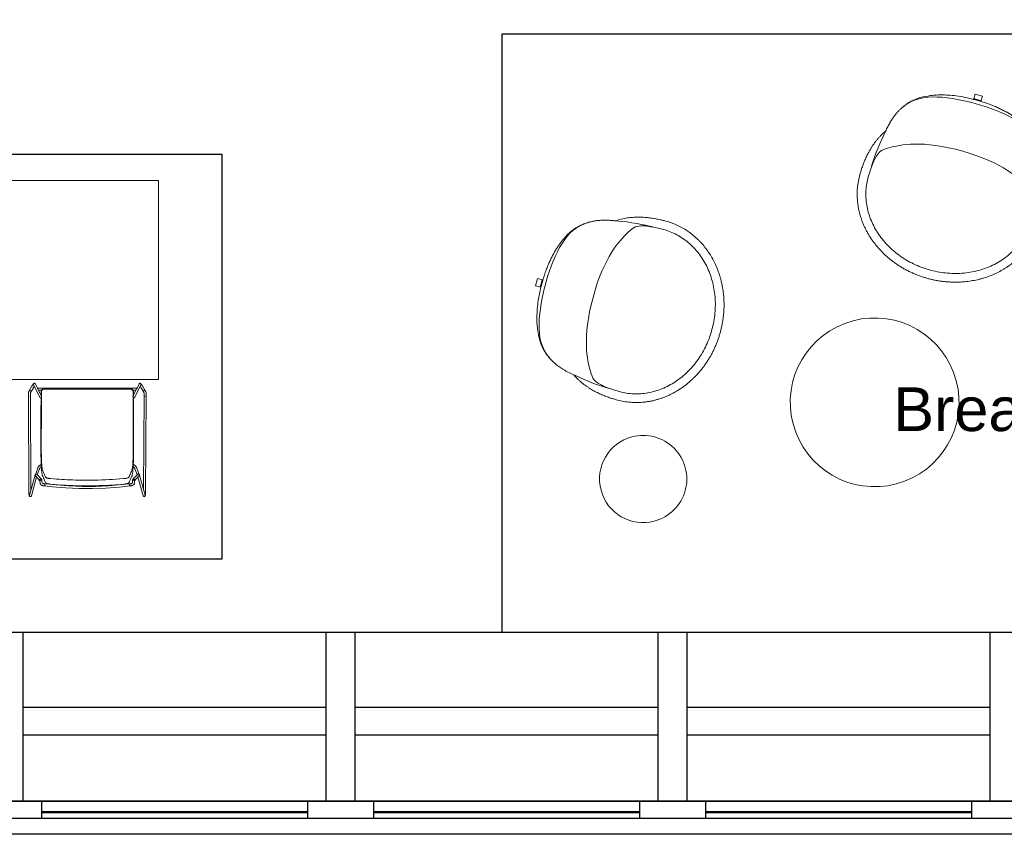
# Model space of a CAD drawing. Header units: inches. Extents: x -1 to 4727, y -3 to 1727.
# Tile 122 of 163: x 4404 to 4582, y -3 to 144. Entities that reach past the tile are written whole.
import ezdxf

# ---------------------------------------------------------------- set-up
doc = ezdxf.new("R2010")
doc.units = ezdxf.units.IN
doc.header["$LTSCALE"] = 42
doc.header["$MEASUREMENT"] = 0
doc.layers.get('0').update_dxf_attribs({"linetype": 'CONTINUOUS'})
for name, color, linetype in [('A-GLAZ', 8, 'CONTINUOUS'), ('A-WALL', 7, 'CONTINUOUS'), ('I-FURN', 8, 'CONTINUOUS'), ('I-FURN-CHAR', 9, 'CONTINUOUS'), ('Room Names & IDs', 7, 'CONTINUOUS'), ('triGrossAreaLayer', 7, 'CONTINUOUS'), ('triMeasuredGrossAreaLayer', 7, 'CONTINUOUS'), ('triSpaceLayer', 7, 'CONTINUOUS')]:
    doc.layers.add(name, color=color, linetype=linetype)
doc.styles.add('PDF Helvetica', font='Helvetica.ttf')

# ---------------------------------------------------------------- blocks, each defined once
blk = doc.blocks.new('FURN_Westelm_PedestalCoffeeTable - FURN_Westelm_PedestalCoffeeTable-1472469-FURNITURE PLAN - FLOOR 09 - EAST')
at = {"lineweight": 9}
for start, end in [(360, 180), (180, 360)]:
    blk.add_arc((0, 0), 15.25, start, end, dxfattribs=at)
blk = doc.blocks.new('Bernhardt_Design-Chair-Lounge-Mitt - 5720-2144713-FURNITURE PLAN - FLOOR 09 - EAST')
at = {"lineweight": 9}
for p, q in [((-0.69, -17.66), (-0.69, -16.65)), ((0.69, -16.8), (-0.69, -16.8)), ((0.69, -17.66), (-0.69, -17.66)), ((0.69, -16.65), (0.69, -17.66))]:
    blk.add_line(p, q, dxfattribs=at)
blk.add_arc((0, 10.14), 26.8, 268.53, 271.47, dxfattribs=at)
for points, knots in [([(-16.75, 2), (-16.75, 2.36), (-16.72, 3.07), (-16.59, 4.13), (-16.37, 5.18), (-16.07, 6.22), (-15.68, 7.22), (-15.29, 8.04), (-14.93, 8.69), (-14.56, 9.31), (-14.03, 10.07), (-13.45, 10.8), (-12.95, 11.36), (-12.43, 11.9), (-11.73, 12.55), (-10.84, 13.26), (-10.04, 13.82), (-9.38, 14.23), (-8.7, 14.61), (-7.82, 15.06), (-6.89, 15.45), (-6.09, 15.74), (-5.44, 15.95), (-4.78, 16.14), (-4.11, 16.3), (-3.44, 16.44), (-2.76, 16.55), (-2.07, 16.64), (-1.38, 16.7), (-0.69, 16.74), (0, 16.75), (0.69, 16.74), (1.38, 16.7), (2.07, 16.64), (2.76, 16.55), (3.44, 16.44), (4.11, 16.3), (4.78, 16.14), (5.44, 15.95), (6.09, 15.74), (6.73, 15.51), (7.36, 15.26), (7.97, 14.98), (8.58, 14.67), (9.16, 14.35), (9.73, 14.01), (10.29, 13.64), (10.83, 13.26), (11.35, 12.86), (11.85, 12.43), (12.33, 11.99), (12.79, 11.53), (13.22, 11.06), (13.63, 10.57), (14.03, 10.07), (14.39, 9.55), (14.74, 9.02), (15.05, 8.48), (15.34, 7.93), (15.61, 7.36), (15.85, 6.79), (16.06, 6.21), (16.3, 5.43), (16.54, 4.43), (16.71, 3.23), (16.75, 2.41), (16.75, 2)], [-1, -1, -1, -1, -0.976974, -0.953947, -0.930921, -0.907895, -0.884868, -0.861842, -0.850329, -0.838816, -0.815789, -0.792763, -0.78125, -0.769737, -0.746711, -0.723684, -0.700658, -0.689145, -0.677632, -0.654605, -0.631579, -0.618421, -0.605263, -0.592105, -0.578947, -0.565789, -0.552632, -0.539474, -0.526316, -0.513158, -0.5, -0.486842, -0.473684, -0.460526, -0.447368, -0.434211, -0.421053, -0.407895, -0.394737, -0.381579, -0.368421, -0.355263, -0.342105, -0.328947, -0.315789, -0.302632, -0.289474, -0.276316, -0.263158, -0.25, -0.236842, -0.223684, -0.210526, -0.197368, -0.184211, -0.171053, -0.157895, -0.144737, -0.131579, -0.118421, -0.105263, -0.092105, -0.078947, -0.052632, -0.026316, 0, 0, 0, 0]), ([(-14.42, -6.78), (-14.63, -6.47), (-14.91, -6.01), (-15.24, -5.38), (-15.47, -4.91), (-15.67, -4.44), (-15.84, -3.96), (-16, -3.48), (-16.14, -3.01), (-16.26, -2.54), (-16.37, -2.07), (-16.45, -1.61), (-16.53, -1.16), (-16.59, -0.72), (-16.64, -0.29), (-16.68, 0.13), (-16.71, 0.54), (-16.73, 0.93), (-16.75, 1.42), (-16.75, 1.78), (-16.75, 2)], [-1, -1, -1, -1, -0.9, -0.85, -0.8, -0.75, -0.7, -0.65, -0.6, -0.55, -0.5, -0.45, -0.4, -0.35, -0.3, -0.25, -0.2, -0.15, -0.1, 0, 0, 0, 0]), ([(-15.18, 2), (-15.17, 0), (-14.73, -2.77), (-13.82, -3.76), (-7.6, -7.1), (0, -7.1)], [0, 0, 0, 0, 0.1710407, 0.4825883, 0.9272258, 0.9272258, 0.9272258, 0.9272258]), ([(15.18, 2), (15.17, 0), (14.73, -2.77), (13.82, -3.76), (7.6, -7.1), (0, -7.1)], [0, 0, 0, 0, 0.1710407, 0.4825883, 0.9272258, 0.9272258, 0.9272258, 0.9272258]), ([(16.75, 2), (16.75, 1.78), (16.75, 1.42), (16.73, 0.93), (16.71, 0.54), (16.68, 0.13), (16.64, -0.29), (16.59, -0.72), (16.53, -1.16), (16.45, -1.61), (16.37, -2.07), (16.26, -2.54), (16.14, -3.01), (16, -3.48), (15.84, -3.96), (15.67, -4.44), (15.47, -4.91), (15.24, -5.38), (14.91, -6.01), (14.63, -6.47), (14.42, -6.78)], [-1, -1, -1, -1, -0.9, -0.85, -0.8, -0.75, -0.7, -0.65, -0.6, -0.55, -0.5, -0.45, -0.4, -0.35, -0.3, -0.25, -0.2, -0.15, -0.1, 0, 0, 0, 0]), ([(0, -16.66), (-0.74, -16.66), (-1.78, -16.63), (-3.02, -16.52), (-3.89, -16.41), (-4.7, -16.27), (-5.46, -16.12), (-6.16, -15.95), (-6.82, -15.76), (-7.42, -15.55), (-8.18, -15.27), (-9.03, -14.89), (-9.92, -14.42), (-10.67, -13.92), (-11.31, -13.38), (-11.88, -12.81), (-12.31, -12.27), (-12.64, -11.8), (-12.85, -11.49), (-13, -11.22), (-13.12, -11.01), (-13.24, -10.79), (-13.35, -10.56), (-13.46, -10.32), (-13.6, -9.99), (-13.73, -9.63), (-13.86, -9.25), (-13.98, -8.84), (-14.13, -8.3), (-14.29, -7.58), (-14.38, -7.05), (-14.42, -6.78)], [-1, -1, -1, -1, -0.933824, -0.900735, -0.867647, -0.834559, -0.801471, -0.768382, -0.735294, -0.702206, -0.669118, -0.602941, -0.536765, -0.470588, -0.411765, -0.352941, -0.294118, -0.264706, -0.235294, -0.220588, -0.205882, -0.191176, -0.176471, -0.161765, -0.147059, -0.117647, -0.102941, -0.088235, -0.058824, -0.029412, 0, 0, 0, 0]), ([(14.42, -6.78), (14.36, -7.19), (14.25, -7.77), (14.09, -8.47), (13.95, -8.95), (13.81, -9.39), (13.67, -9.82), (13.51, -10.2), (13.33, -10.61), (13.16, -10.94), (13, -11.22), (12.85, -11.49), (12.64, -11.8), (12.39, -12.15), (12.14, -12.49), (11.78, -12.91), (11.31, -13.38), (10.69, -13.9), (10, -14.36), (9.23, -14.79), (8.36, -15.19), (7.37, -15.58), (6.25, -15.93), (4.98, -16.23), (3.53, -16.47), (1.89, -16.62), (0.65, -16.66), (0, -16.66)], [-1, -1, -1, -1, -0.955882, -0.933824, -0.911765, -0.889706, -0.867647, -0.845588, -0.823529, -0.794118, -0.779412, -0.764706, -0.735294, -0.705882, -0.676471, -0.647059, -0.588235, -0.529412, -0.470588, -0.411765, -0.352941, -0.294118, -0.235294, -0.176471, -0.117647, -0.058824, 0, 0, 0, 0]), ([(0, -16.02), (-2.08, -16.02), (-7.67, -15.63), (-11.27, -13.76), (-12.61, -11.82)], [0, 0, 0, 0, 0.3261237, 0.6598167, 0.6598167, 0.6598167, 0.6598167]), ([(0, -16.02), (2.08, -16.02), (7.67, -15.63), (11.27, -13.76), (12.61, -11.82)], [0, 0, 0, 0, 0.3261237, 0.6598167, 0.6598167, 0.6598167, 0.6598167])]:
    blk.add_open_spline(points, degree=3, knots=knots, dxfattribs=at)
for points in [[(-15.18, 2), (-15.18, 2.85), (-14.99, 4.55), (-14.14, 7), (-12.76, 9.29), (-10.88, 11.31), (-8.56, 12.98), (-5.91, 14.23), (-3.02, 15), (0, 15.26), (3.02, 15), (5.91, 14.23), (8.56, 12.98), (10.88, 11.31), (12.76, 9.29), (14.14, 7), (14.99, 4.55), (15.18, 2.85), (15.18, 2)], [(-14.42, -6.78), (-14.96, -4.01), (-15.11, -1.58), (-15.11, 0)], [(14.42, -6.78), (14.96, -4.01), (15.11, -1.58), (15.11, 0)]]:
    blk.add_open_spline(points, degree=3, dxfattribs=at)
blk = doc.blocks.new('Knoll_Studio_Platner_Tables_Side - Table-1450439-FURNITURE PLAN - FLOOR 09 - EAST')
at = {"lineweight": 9}
for start, end in [(90, 270), (270, 90)]:
    blk.add_arc((0, 0), 7.88, start, end, dxfattribs=at)
blk = doc.blocks.new('Hightower_Alo_Counter_Stool - Hightower_Alo_Counter_Stool-V268-FURNITURE PLAN - FLOOR 09 - EAST')
at = {"lineweight": 9}
for p, q in [((-10.06, 10.69), (-10.42, 10.05)), ((-9.71, 11.05), (-9.71, 11.04)), ((-9.7, 11.02), (-8.58, 8.77)), ((-8.93, 10.31), (-9.36, 11.18)), ((8.58, 8.77), (9.7, 11.02)), ((9.36, 11.18), (8.93, 10.31)), ((9.71, 11.04), (9.71, 11.05)), ((10.42, 10.05), (10.06, 10.69)), ((-10.64, 9.41), (-10.64, 8.94)), ((-10.64, 8.94), (-10.55, -8.36)), ((-10.42, 10.05), (-10.52, 9.88)), ((-10.42, 10.05), (-10.14, 9.89)), ((-10.36, 10.01), (-10.42, 10.05)), ((-10.26, 8.94), (-10.36, 8.94)), ((-10.24, 9.95), (-10.33, 9.99)), ((-10.26, 8.94), (-10.26, 9.41)), ((-10.17, -7.92), (-10.26, 8.94)), ((-10.1, 9.86), (-10.24, 9.95)), ((-10.19, 9.7), (-10.1, 9.86)), ((-10.1, 9.86), (-9.73, 10.5)), ((9.02, 10.39), (-9.02, 10.39)), ((-8.24, 8.93), (-8.92, 10.29)), ((-8.8, 10.05), (-8.22, 10.05)), ((-8.35, 8.99), (-8.35, 9.76)), ((-7.77, 10.26), (-7.85, 10.26)), ((7.85, 10.26), (7.77, 10.26)), ((8.22, 10.05), (8.8, 10.05)), ((8.92, 10.29), (8.24, 8.93)), ((8.35, 9.76), (8.35, 8.99)), ((9.73, 10.5), (10.1, 9.86)), ((10.24, 9.95), (10.1, 9.86)), ((10.1, 9.86), (10.19, 9.7)), ((10.14, 9.89), (10.42, 10.05)), ((10.26, 8.94), (10.17, -7.92)), ((10.33, 9.99), (10.24, 9.95)), ((10.26, 9.41), (10.26, 8.94)), ((10.36, 8.94), (10.26, 8.94)), ((10.42, 10.05), (10.36, 10.01)), ((10.52, 9.88), (10.42, 10.05)), ((10.55, -8.36), (10.64, 8.94)), ((10.64, 8.94), (10.64, 9.41)), ((-9.44, -5.31), (-10.46, -8.92)), ((-9.39, -5.2), (-9.42, -5.27)), ((-8.94, -4.04), (-9.36, -5.18)), ((-9.06, -5.18), (-9.06, -5.16)), ((-8.26, -6.06), (-9.06, -5.17)), ((-9.02, -5.23), (-8.62, -4.16)), ((9.06, -5.17), (8.26, -6.06)), ((8.62, -4.16), (9.01, -5.22)), ((9.36, -5.18), (8.94, -4.04)), ((9.06, -5.16), (9.06, -5.18)), ((9.42, -5.27), (9.39, -5.2)), ((10.46, -8.92), (9.44, -5.31)), ((-10.09, -9.02), (-9.14, -5.63)), ((-9.35, -5.41), (-9.34, -5.42)), ((-9.34, -5.42), (-8.54, -6.31)), ((-8.57, -6.26), (-8.57, -6.27)), ((-8.56, -6.37), (-8.56, -6.4)), ((-8.56, -6.4), (-8.52, -6.77)), ((-8.22, -6.12), (-8.23, -6.11)), ((-8.18, -6.37), (-8.19, -6.33)), ((-8.15, -6.73), (-8.18, -6.37)), ((-7.72, -6.88), (-7.83, -6.87)), ((-7.71, -7.25), (-7.67, -6.88)), ((-7.65, -6.88), (-7.69, -6.88)), ((-6.24, -7.03), (-7.67, -6.88)), ((-7.65, -6.91), (-7.65, -6.99)), ((7.67, -6.88), (6.24, -7.03)), ((7.69, -6.88), (7.65, -6.88)), ((7.65, -6.99), (7.65, -6.91)), ((7.67, -6.88), (7.71, -7.25)), ((7.83, -6.87), (7.72, -6.88)), ((8.18, -6.37), (8.15, -6.73)), ((8.19, -6.33), (8.18, -6.37)), ((8.23, -6.11), (8.22, -6.12)), ((8.52, -6.77), (8.56, -6.4)), ((8.54, -6.31), (9.34, -5.42)), ((8.56, -6.4), (8.56, -6.37)), ((8.57, -6.27), (8.57, -6.26)), ((9.14, -5.63), (10.09, -9.02)), ((9.34, -5.42), (9.35, -5.41)), ((-7.87, -7.24), (-7.76, -7.25)), ((-7.71, -7.25), (-6.28, -7.4)), ((-7.69, -7.26), (-7.65, -7.26)), ((-7.65, -7.13), (-7.65, -7.17)), ((-7.65, -7.17), (-7.65, -7.21)), ((6.28, -7.4), (7.71, -7.25)), ((7.65, -7.17), (7.65, -7.13)), ((7.65, -7.21), (7.65, -7.17)), ((7.65, -7.26), (7.69, -7.26)), ((7.76, -7.25), (7.87, -7.24)), ((-10.14, -9.09), (-10.13, -9.08)), ((10.13, -9.08), (10.14, -9.09))]:
    blk.add_line(p, q, dxfattribs=at)
at = {"lineweight": 9, "flags": 128}
for points in [[(-9.45, 11.27), (-9.52, 11.3), (-9.58, 11.3), (-9.62, 11.28), (-9.65, 11.27), (-9.67, 11.26), (-9.68, 11.25), (-9.69, 11.23), (-9.7, 11.22), (-9.71, 11.21), (-9.72, 11.2), (-9.73, 11.19), (-9.74, 11.18), (-9.75, 11.17), (-9.76, 11.16), (-9.77, 11.15), (-9.78, 11.13), (-9.79, 11.12), (-9.8, 11.1), (-9.81, 11.09), (-9.82, 11.07), (-9.83, 11.06), (-9.84, 11.04), (-9.85, 11.02), (-9.87, 11), (-9.88, 10.99), (-9.89, 10.97), (-9.9, 10.95), (-9.91, 10.93), (-9.93, 10.91), (-9.94, 10.89), (-9.95, 10.87), (-9.97, 10.85), (-9.98, 10.83), (-9.99, 10.8), (-10, 10.78), (-10.02, 10.76), (-10.03, 10.74), (-10.04, 10.72), (-10.05, 10.69), (-10.06, 10.69)], [(-9.58, 10.76), (-9.59, 10.74), (-9.6, 10.73), (-9.61, 10.71), (-9.62, 10.69), (-9.64, 10.67), (-9.65, 10.65), (-9.66, 10.63), (-9.67, 10.61), (-9.68, 10.59), (-9.7, 10.57), (-9.71, 10.55), (-9.72, 10.52), (-9.73, 10.5)], [(-9.45, 11.27), (-9.38, 11.22), (-9.36, 11.17)], [(9.45, 11.27), (9.38, 11.22), (9.36, 11.17)], [(9.45, 11.27), (9.52, 11.3), (9.58, 11.3), (9.62, 11.28), (9.65, 11.27), (9.67, 11.26), (9.68, 11.25), (9.69, 11.23), (9.7, 11.22), (9.71, 11.21), (9.72, 11.2), (9.73, 11.19), (9.74, 11.18), (9.75, 11.17), (9.76, 11.16), (9.77, 11.15), (9.78, 11.13), (9.79, 11.12), (9.8, 11.1), (9.81, 11.09), (9.82, 11.07), (9.83, 11.06), (9.84, 11.04), (9.85, 11.02), (9.87, 11), (9.88, 10.99), (9.89, 10.97), (9.9, 10.95), (9.91, 10.93), (9.93, 10.91), (9.94, 10.89), (9.95, 10.87), (9.97, 10.85), (9.98, 10.83), (9.99, 10.8), (10, 10.78), (10.02, 10.76), (10.03, 10.74), (10.04, 10.72), (10.05, 10.69), (10.06, 10.69)], [(9.58, 10.76), (9.59, 10.74), (9.6, 10.73), (9.61, 10.71), (9.62, 10.69), (9.64, 10.67), (9.65, 10.65), (9.66, 10.63), (9.67, 10.61), (9.68, 10.59), (9.7, 10.57), (9.71, 10.55), (9.72, 10.52), (9.73, 10.5)], [(-10.52, 9.88), (-10.54, 9.85), (-10.55, 9.81), (-10.57, 9.78), (-10.58, 9.75), (-10.59, 9.71), (-10.6, 9.67), (-10.61, 9.64), (-10.62, 9.6), (-10.63, 9.56), (-10.63, 9.53), (-10.64, 9.49), (-10.64, 9.45), (-10.64, 9.41), (-10.64, 9.41)], [(-10.26, 9.41), (-10.26, 9.44), (-10.26, 9.46), (-10.26, 9.48), (-10.26, 9.5), (-10.25, 9.53), (-10.25, 9.55), (-10.24, 9.57), (-10.24, 9.59), (-10.23, 9.61), (-10.22, 9.63), (-10.21, 9.65), (-10.2, 9.67), (-10.19, 9.69), (-10.19, 9.7)], [(-8.34, 9.02), (-8.34, 9.02), (-8.34, 9.02), (-8.33, 9.02), (-8.33, 9.02), (-8.32, 9.02), (-8.32, 9.02), (-8.31, 9.02), (-8.3, 9.02), (-8.3, 9.02)], [(-8.28, 9.76), (-8.28, 8.18), (-8.28, 6.61)], [(8.28, 6.61), (8.28, 8.18), (8.28, 9.76)], [(8.34, 9.02), (8.34, 9.02), (8.34, 9.02), (8.33, 9.02), (8.33, 9.02), (8.32, 9.02), (8.32, 9.02), (8.31, 9.02), (8.3, 9.02), (8.3, 9.02)], [(10.19, 9.7), (10.2, 9.68), (10.21, 9.66), (10.22, 9.64), (10.23, 9.61), (10.24, 9.59), (10.24, 9.57), (10.25, 9.55), (10.25, 9.53), (10.26, 9.51), (10.26, 9.48), (10.26, 9.46), (10.26, 9.44), (10.26, 9.42), (10.26, 9.41)], [(10.64, 9.41), (10.64, 9.45), (10.64, 9.49), (10.63, 9.53), (10.63, 9.56), (10.62, 9.6), (10.61, 9.64), (10.6, 9.67), (10.59, 9.71), (10.58, 9.74), (10.57, 9.78), (10.55, 9.81), (10.54, 9.85), (10.52, 9.88), (10.52, 9.88)], [(-8.58, 8.77), (-8.54, 8.72), (-8.51, 8.7), (-8.49, 8.68), (-8.47, 8.67), (-8.46, 8.67), (-8.45, 8.66), (-8.44, 8.66), (-8.43, 8.66), (-8.42, 8.66), (-8.41, 8.65), (-8.4, 8.65), (-8.39, 8.65), (-8.38, 8.65), (-8.37, 8.65), (-8.35, 8.65), (-8.34, 8.64), (-8.33, 8.64), (-8.32, 8.64), (-8.31, 8.64), (-8.3, 8.64)], [(-8.36, 6.61), (-8.35, 8.18), (-8.35, 8.65)], [(8.58, 8.77), (8.54, 8.72), (8.51, 8.7), (8.49, 8.68), (8.47, 8.67), (8.46, 8.67), (8.45, 8.66), (8.44, 8.66), (8.43, 8.66), (8.42, 8.66), (8.41, 8.65), (8.4, 8.65), (8.39, 8.65), (8.38, 8.65), (8.37, 8.65), (8.35, 8.65), (8.34, 8.64), (8.33, 8.64), (8.32, 8.64), (8.31, 8.64), (8.3, 8.64)], [(8.35, 8.65), (8.35, 8.18), (8.36, 6.61)], [(-8.37, -0.49), (-8.37, 1.87), (-8.36, 4.24), (-8.36, 6.61)], [(-8.28, 6.61), (-8.29, 4.22), (-8.3, 1.84), (-8.3, -0.54)], [(8.3, -0.54), (8.3, 1.84), (8.29, 4.22), (8.28, 6.61)], [(8.36, 6.61), (8.36, 4.24), (8.37, 1.87), (8.37, -0.49)], [(-8.31, -3.38), (-8.35, -3.4), (-8.39, -3.42), (-8.43, -3.44), (-8.47, -3.46), (-8.51, -3.49), (-8.55, -3.52), (-8.59, -3.55), (-8.62, -3.58), (-8.66, -3.61), (-8.69, -3.64), (-8.72, -3.68), (-8.75, -3.71), (-8.78, -3.75), (-8.81, -3.79), (-8.84, -3.83), (-8.86, -3.87), (-8.88, -3.91), (-8.9, -3.95), (-8.92, -3.99), (-8.94, -4.03), (-8.94, -4.04)], [(8.94, -4.04), (8.93, -4), (8.91, -3.96), (8.89, -3.92), (8.87, -3.87), (8.84, -3.83), (8.82, -3.8), (8.79, -3.76), (8.76, -3.72), (8.73, -3.68), (8.7, -3.65), (8.67, -3.62), (8.63, -3.58), (8.6, -3.55), (8.56, -3.52), (8.52, -3.5), (8.48, -3.47), (8.44, -3.44), (8.4, -3.42), (8.36, -3.4), (8.32, -3.38)], [(-9.21, -5.1), (-9.31, -5.12), (-9.36, -5.16), (-9.38, -5.2), (-9.39, -5.2)], [(-9.21, -5.1), (-9.12, -5.12), (-9.07, -5.16), (-9.06, -5.16)], [(-8.62, -4.16), (-8.61, -4.13), (-8.6, -4.1), (-8.58, -4.07), (-8.57, -4.04), (-8.55, -4.02), (-8.53, -3.99), (-8.51, -3.96), (-8.49, -3.93), (-8.47, -3.91), (-8.45, -3.88), (-8.43, -3.86), (-8.4, -3.84), (-8.38, -3.82), (-8.35, -3.8), (-8.32, -3.78), (-8.3, -3.76)], [(8.29, -3.75), (8.32, -3.77), (8.34, -3.79), (8.37, -3.81), (8.4, -3.83), (8.42, -3.86), (8.44, -3.88), (8.47, -3.9), (8.49, -3.93), (8.51, -3.95), (8.53, -3.98), (8.55, -4.01), (8.56, -4.04), (8.58, -4.07), (8.59, -4.1), (8.61, -4.13), (8.62, -4.16), (8.62, -4.16)], [(9.21, -5.1), (9.12, -5.12), (9.07, -5.16), (9.06, -5.16)], [(9.21, -5.1), (9.31, -5.12), (9.36, -5.16), (9.38, -5.2), (9.39, -5.2)], [(-8.57, -6.25), (-8.57, -6.26), (-8.57, -6.26), (-8.57, -6.27), (-8.57, -6.28), (-8.57, -6.29), (-8.57, -6.31), (-8.56, -6.32), (-8.56, -6.34), (-8.56, -6.36), (-8.56, -6.37)], [(-8.52, -6.77), (-8.52, -6.79), (-8.51, -6.82), (-8.5, -6.84), (-8.49, -6.87), (-8.48, -6.89), (-8.47, -6.92), (-8.46, -6.94), (-8.45, -6.96), (-8.43, -6.98), (-8.41, -7), (-8.4, -7.02), (-8.38, -7.03), (-8.36, -7.05), (-8.34, -7.07), (-8.32, -7.08), (-8.3, -7.1), (-8.28, -7.11), (-8.26, -7.12), (-8.23, -7.14), (-8.21, -7.15), (-8.19, -7.16), (-8.16, -7.17), (-8.14, -7.18), (-8.11, -7.19), (-8.09, -7.2), (-8.06, -7.2), (-8.04, -7.21), (-8.01, -7.22), (-7.98, -7.22), (-7.96, -7.23), (-7.93, -7.23), (-7.9, -7.24), (-7.88, -7.24), (-7.87, -7.24)], [(-8.22, -6.12), (-8.22, -6.14), (-8.21, -6.16), (-8.21, -6.17), (-8.2, -6.19), (-8.2, -6.21), (-8.2, -6.23), (-8.2, -6.24), (-8.19, -6.26), (-8.19, -6.28), (-8.19, -6.31), (-8.19, -6.33), (-8.19, -6.33)], [(-8.15, -6.73), (-8.15, -6.73), (-8.15, -6.73), (-8.15, -6.73), (-8.15, -6.73), (-8.14, -6.74), (-8.14, -6.74), (-8.14, -6.74), (-8.14, -6.75), (-8.13, -6.75), (-8.13, -6.75), (-8.12, -6.76), (-8.12, -6.77), (-8.11, -6.77), (-8.1, -6.78), (-8.09, -6.78), (-8.08, -6.79), (-8.07, -6.8), (-8.06, -6.8), (-8.05, -6.81), (-8.04, -6.81), (-8.02, -6.82), (-8.01, -6.83), (-8, -6.83), (-7.98, -6.84), (-7.96, -6.84), (-7.95, -6.85), (-7.93, -6.85), (-7.91, -6.85), (-7.9, -6.86), (-7.88, -6.86), (-7.86, -6.86), (-7.84, -6.87), (-7.83, -6.87)], [(-7.72, -6.88), (-7.71, -6.88), (-7.7, -6.88), (-7.7, -6.88), (-7.69, -6.88), (-7.69, -6.88)], [(6.24, -7.03), (3.86, -7.23), (1.47, -7.34), (-0.92, -7.35), (-3.31, -7.26), (-5.7, -7.08), (-6.24, -7.03)], [(7.72, -6.88), (7.71, -6.88), (7.7, -6.88), (7.7, -6.88), (7.69, -6.88), (7.69, -6.88)], [(8.15, -6.73), (8.15, -6.73), (8.15, -6.73), (8.15, -6.73), (8.15, -6.73), (8.14, -6.74), (8.14, -6.74), (8.14, -6.74), (8.14, -6.75), (8.13, -6.75), (8.13, -6.75), (8.12, -6.76), (8.12, -6.77), (8.11, -6.77), (8.1, -6.78), (8.09, -6.78), (8.08, -6.79), (8.07, -6.8), (8.06, -6.8), (8.05, -6.81), (8.04, -6.81), (8.02, -6.82), (8.01, -6.83), (8, -6.83), (7.98, -6.84), (7.96, -6.84), (7.95, -6.85), (7.93, -6.85), (7.91, -6.85), (7.9, -6.86), (7.88, -6.86), (7.86, -6.86), (7.84, -6.87), (7.83, -6.87)], [(8.52, -6.77), (8.52, -6.79), (8.51, -6.82), (8.5, -6.84), (8.49, -6.87), (8.48, -6.89), (8.47, -6.92), (8.46, -6.94), (8.45, -6.96), (8.43, -6.98), (8.41, -7), (8.4, -7.02), (8.38, -7.03), (8.36, -7.05), (8.34, -7.07), (8.32, -7.08), (8.3, -7.1), (8.28, -7.11), (8.26, -7.12), (8.23, -7.14), (8.21, -7.15), (8.19, -7.16), (8.16, -7.17), (8.14, -7.18), (8.11, -7.19), (8.09, -7.2), (8.06, -7.2), (8.04, -7.21), (8.01, -7.22), (7.98, -7.22), (7.96, -7.23), (7.93, -7.23), (7.9, -7.24), (7.88, -7.24), (7.87, -7.24)], [(8.22, -6.12), (8.22, -6.14), (8.21, -6.16), (8.21, -6.17), (8.2, -6.19), (8.2, -6.21), (8.2, -6.23), (8.2, -6.24), (8.19, -6.26), (8.19, -6.28), (8.19, -6.31), (8.19, -6.33), (8.19, -6.33)], [(8.57, -6.25), (8.57, -6.26), (8.57, -6.26), (8.57, -6.27), (8.57, -6.28), (8.57, -6.29), (8.57, -6.31), (8.56, -6.32), (8.56, -6.34), (8.56, -6.36), (8.56, -6.37)], [(-10.29, -9.17), (-10.36, -9.16), (-10.41, -9.13), (-10.44, -9.1), (-10.46, -9.08), (-10.47, -9.06), (-10.48, -9.04), (-10.48, -9.02), (-10.49, -9.01), (-10.49, -8.99), (-10.5, -8.98), (-10.5, -8.97), (-10.5, -8.95), (-10.51, -8.94), (-10.51, -8.92), (-10.51, -8.9), (-10.52, -8.89), (-10.52, -8.87), (-10.52, -8.85), (-10.52, -8.83), (-10.52, -8.81), (-10.53, -8.79), (-10.53, -8.77), (-10.53, -8.75), (-10.53, -8.73), (-10.53, -8.71), (-10.54, -8.69), (-10.54, -8.66), (-10.54, -8.64), (-10.54, -8.62), (-10.54, -8.59), (-10.54, -8.57), (-10.54, -8.54), (-10.54, -8.52), (-10.54, -8.49), (-10.54, -8.47), (-10.55, -8.44), (-10.55, -8.42), (-10.55, -8.39), (-10.55, -8.37), (-10.55, -8.36)], [(-7.76, -7.25), (-7.74, -7.25), (-7.73, -7.25), (-7.71, -7.26), (-7.7, -7.26), (-7.69, -7.26)], [(-6.28, -7.4), (-3.88, -7.6), (-1.48, -7.71), (0.93, -7.72), (3.33, -7.64), (5.74, -7.46), (6.28, -7.4)], [(7.76, -7.25), (7.74, -7.25), (7.73, -7.25), (7.71, -7.26), (7.7, -7.26), (7.69, -7.26)], [(10.29, -9.17), (10.36, -9.16), (10.41, -9.13), (10.44, -9.1), (10.46, -9.08), (10.47, -9.06), (10.48, -9.04), (10.48, -9.02), (10.49, -9.01), (10.49, -8.99), (10.5, -8.98), (10.5, -8.97), (10.5, -8.95), (10.51, -8.94), (10.51, -8.92), (10.51, -8.9), (10.52, -8.89), (10.52, -8.87), (10.52, -8.85), (10.52, -8.83), (10.52, -8.81), (10.53, -8.79), (10.53, -8.77), (10.53, -8.75), (10.53, -8.73), (10.53, -8.71), (10.54, -8.69), (10.54, -8.66), (10.54, -8.64), (10.54, -8.62), (10.54, -8.59), (10.54, -8.57), (10.54, -8.54), (10.54, -8.52), (10.54, -8.49), (10.54, -8.47), (10.55, -8.44), (10.55, -8.42), (10.55, -8.39), (10.55, -8.37), (10.55, -8.36)], [(-10.29, -9.17), (-10.22, -9.16), (-10.17, -9.13), (-10.14, -9.1), (-10.14, -9.09)], [(10.29, -9.17), (10.22, -9.16), (10.17, -9.13), (10.14, -9.1), (10.14, -9.09)]]:
    blk.add_lwpolyline(points, dxfattribs=at)
at = {"lineweight": 9}
for centre, major_axis, ratio, start_param, end_param in [((-9.53, 11.1), (0.177, 0.061), 0.992906, 1.505118, 2.814115), ((-9.53, 11.1), (0.168, 0.084), 0.994858, 2.156432, 2.68003), ((-9.53, 11.1), (0.168, 0.084), 0.994858, 2.68003, 3.203629), ((-9.53, 11.1), (0.177, 0.061), 0.992906, 3.075914, 3.337714), ((-9.53, 11.1), (0.168, 0.084), 0.994858, 0.323836, 1.632833), ((9.53, 11.1), (-0.168, 0.084), 0.994858, 4.650352, 5.69755), ((9.53, 11.1), (-0.177, 0.061), 0.992906, 3.46907, 4.778067), ((9.53, 11.1), (-0.168, 0.084), 0.994858, 3.603155, 4.126754), ((9.53, 11.1), (-0.168, 0.084), 0.994858, 3.079556, 3.603155), ((9.53, 11.1), (-0.177, 0.061), 0.992906, 2.945472, 3.207271), ((-10.45, 8.94), (0.187, 0.001), 0.000559, 3.141593, 3.245089), ((-10.45, 8.94), (0.187, 0.001), 0.000559, 3.768688, 4.292287), ((-10.45, 8.94), (0.187, 0.001), 0.000559, 5.077685, 5.339484), ((-10.45, 8.94), (0.187, 0.001), 0.000559, 6.124882, 6.386682), ((10.45, 8.94), (-0.187, 0.001), 0.000559, 6.179689, 6.441488), ((10.45, 8.94), (-0.187, 0.001), 0.000559, 0.943701, 1.2055), ((10.45, 8.94), (-0.187, 0.001), 0.000559, 1.990899, 2.514497), ((10.45, 8.94), (-0.187, 0.001), 0.000559, 3.038096, 3.141593), ((-9.26, -5.36), (-0.165, 0.089), 0.989077, 5.999821, 6.781718), ((-9.26, -5.36), (-0.18, 0.051), 0.988411, 0.010163, 0.271962), ((-9.26, -5.36), (-0.18, 0.051), 0.988411, 5.769749, 6.283185), ((-9.2, -5.3), (0.139, 0.125), 0.993857, 0.055785, 2.411979), ((-9.2, -5.3), (0.139, 0.125), 0.993857, 2.411979, 3.197377), ((9.2, -5.3), (-0.139, 0.125), 0.993857, 3.871206, 6.227401), ((9.2, -5.3), (-0.139, 0.125), 0.993857, 3.085808, 3.871206), ((9.26, -5.36), (0.165, 0.089), 0.989077, 5.784652, 6.56655), ((9.26, -5.36), (0.18, 0.051), 0.988411, 0, 0.513436), ((9.26, -5.36), (0.18, 0.051), 0.988411, 6.011223, 6.273022), ((-9.26, -5.36), (-0.18, 0.051), 0.988411, 0.271962, 1.842759), ((-9.2, -5.3), (0.142, 0.122), 0.994097, 2.952676, 3.214475), ((-8.4, -6.18), (0.139, 0.125), 0.993857, 0, 2.411979), ((-8.4, -6.18), (0.139, 0.125), 0.993857, 2.411979, 3.141593), ((-8.4, -6.18), (0.173, 0.073), 0.988515, 2.998862, 3.52246), ((-8.37, -6.38), (0.187, 0.017), 0.830705, 1.987348, 3.296345), ((-8.37, -6.38), (0.187, 0.019), 0.830378, 6.200126, 9.341719), ((-8.37, -6.38), (0.187, 0.019), 0.830378, 3.058533, 3.320333), ((-8.37, -6.38), (0.187, 0.017), 0.830705, 5.914339, 7.223336), ((-8.4, -6.18), (0.139, 0.125), 0.993857, 5.553572, 6.077171), ((-8.4, -6.18), (0.173, 0.073), 0.988515, 5.616855, 6.140454), ((-8.4, -6.18), (0.139, 0.125), 0.993857, 5.291773, 5.553572), ((-8.37, -6.38), (0.187, 0.019), 0.830378, 5.938327, 6.200126), ((8.37, -6.38), (-0.187, 0.017), 0.830705, 5.343034, 6.652031), ((8.37, -6.38), (-0.187, 0.019), 0.830378, 3.224652, 6.366245), ((8.37, -6.38), (-0.187, 0.019), 0.830378, 0.083059, 0.344859), ((8.4, -6.18), (-0.139, 0.125), 0.993857, 3.871206, 7.012799), ((8.4, -6.18), (-0.173, 0.073), 0.988515, 0.142731, 0.66633), ((8.4, -6.18), (-0.139, 0.125), 0.993857, 0.729613, 0.991413), ((8.37, -6.38), (-0.187, 0.017), 0.830705, 2.98684, 4.295837), ((8.4, -6.18), (-0.139, 0.125), 0.993857, 3.141593, 3.871206), ((8.37, -6.38), (-0.187, 0.019), 0.830378, 2.962853, 3.224652), ((9.26, -5.36), (0.18, 0.051), 0.988411, 4.440427, 6.011223), ((9.2, -5.3), (-0.142, 0.122), 0.994097, 3.06871, 3.330509), ((-10.27, -8.97), (-0.147, 0.116), 0.986456, 0.419548, 1.204946), ((-10.27, -8.97), (-0.18, 0.051), 0.988411, 0.010163, 0.271962), ((-10.27, -8.97), (-0.18, 0.051), 0.988411, 0.271962, 1.05736), ((-10.27, -8.97), (-0.147, 0.116), 0.986456, 1.466745, 1.728545), ((-10.27, -8.97), (-0.18, 0.051), 0.988411, 1.31916, 3.151756), ((-10.27, -8.97), (-0.147, 0.116), 0.986456, 3.037542, 3.141593), ((10.27, -8.97), (0.18, 0.051), 0.988411, 3.13143, 4.440427), ((10.27, -8.97), (0.147, 0.116), 0.986456, 3.141593, 3.245644), ((10.27, -8.97), (0.18, 0.051), 0.988411, 4.702226, 5.225825), ((10.27, -8.97), (0.147, 0.116), 0.986456, 4.554641, 4.81644), ((10.27, -8.97), (0.147, 0.116), 0.986456, 5.078239, 5.863638), ((10.27, -8.97), (0.18, 0.051), 0.988411, 5.487624, 6.011223), ((10.27, -8.97), (0.18, 0.051), 0.988411, 6.011223, 6.273022)]:
    blk.add_ellipse(centre, major_axis=major_axis, ratio=ratio, start_param=start_param, end_param=end_param, dxfattribs=at)
for points, knots in [([(-9.02, 10.39), (-9.02, 10.39), (-9.02, 10.39), (-9.02, 10.39), (-9.02, 10.39), (-9.01, 10.39), (-9.01, 10.38), (-9, 10.38), (-9, 10.38), (-8.99, 10.37), (-8.98, 10.37), (-8.98, 10.36), (-8.97, 10.36), (-8.96, 10.35), (-8.96, 10.34), (-8.95, 10.34), (-8.94, 10.33), (-8.94, 10.32), (-8.93, 10.31), (-8.93, 10.31), (-8.92, 10.3), (-8.92, 10.29), (-8.91, 10.28), (-8.91, 10.27), (-8.9, 10.26), (-8.9, 10.25), (-8.9, 10.25)], [0, 0, 0, 0, 0.0357143, 0.0714286, 0.1071429, 0.1339286, 0.1607143, 0.2142857, 0.25, 0.2767857, 0.3035714, 0.3571429, 0.3928571, 0.4285714, 0.4642857, 0.5, 0.5357143, 0.5714286, 0.6071429, 0.6428571, 0.6785714, 0.7142857, 0.75, 0.7857143, 0.8214286, 0.8571429, 0.8571429, 0.8571429, 0.8571429]), ([(-8.35, 9.76), (-8.35, 9.84), (-8.32, 9.95), (-8.24, 10.08), (-8.15, 10.17), (-8.01, 10.24), (-7.9, 10.26), (-7.85, 10.26)], [0, 0, 0, 0, 0.285714, 0.428571, 0.571429, 0.785714, 1, 1, 1, 1]), ([(-7.77, 10.26), (-7.85, 10.26), (-7.96, 10.24), (-8.09, 10.16), (-8.18, 10.06), (-8.26, 9.93), (-8.28, 9.82), (-8.28, 9.76)], [0, 0, 0, 0, 0.285714, 0.428571, 0.571429, 0.785714, 1, 1, 1, 1]), ([(8.28, 9.76), (8.28, 9.84), (8.25, 9.95), (8.17, 10.08), (8.08, 10.17), (7.94, 10.24), (7.83, 10.26), (7.77, 10.26)], [0, 0, 0, 0, 0.285714, 0.428571, 0.571429, 0.785714, 1, 1, 1, 1]), ([(7.85, 10.26), (7.92, 10.26), (8.03, 10.24), (8.16, 10.16), (8.25, 10.06), (8.33, 9.93), (8.35, 9.82), (8.35, 9.76)], [0, 0, 0, 0, 0.285714, 0.428571, 0.571429, 0.785714, 1, 1, 1, 1]), ([(8.9, 10.25), (8.9, 10.25), (8.9, 10.26), (8.91, 10.27), (8.91, 10.28), (8.92, 10.29), (8.92, 10.3), (8.93, 10.31), (8.93, 10.31), (8.94, 10.32), (8.94, 10.33), (8.95, 10.34), (8.96, 10.34), (8.96, 10.35), (8.97, 10.35), (8.97, 10.36), (8.98, 10.36), (8.98, 10.37), (8.99, 10.37), (8.99, 10.37), (9, 10.38), (9.01, 10.38), (9.01, 10.39), (9.02, 10.39), (9.02, 10.39), (9.02, 10.39), (9.02, 10.39)], [0.1428571, 0.1428571, 0.1428571, 0.1428571, 0.1785714, 0.2142857, 0.25, 0.2857143, 0.3214286, 0.3571429, 0.3928571, 0.4285714, 0.4642857, 0.5, 0.5357143, 0.5714286, 0.5982143, 0.625, 0.6517857, 0.6785714, 0.7053571, 0.7321429, 0.7857143, 0.8392857, 0.8660714, 0.8928571, 0.9464286, 1, 1, 1, 1]), ([(-8.09, -5.42), (-8.11, -5.36), (-8.14, -5.24), (-8.18, -4.98), (-8.22, -4.66), (-8.27, -4.16), (-8.31, -3.47), (-8.34, -2.74), (-8.36, -2.02), (-8.37, -1.27), (-8.37, -0.75), (-8.37, -0.49)], [-1, -1, -1, -1, -0.861111, -0.791667, -0.722222, -0.583333, -0.444444, -0.333333, -0.222222, -0.111111, 0, 0, 0, 0]), ([(8.37, -0.49), (8.37, -0.82), (8.37, -1.3), (8.36, -1.93), (8.35, -2.54), (8.32, -3.26), (8.28, -3.97), (8.24, -4.53), (8.19, -4.94), (8.14, -5.25), (8.1, -5.37), (8.09, -5.42)], [-1, -1, -1, -1, -0.861111, -0.791667, -0.722222, -0.583333, -0.444444, -0.333333, -0.222222, -0.111111, 0, 0, 0, 0]), ([(-6.56, -5.93), (-5.25, -6.05), (-2.63, -6.22), (1.75, -6.26), (4.81, -6.09), (6.56, -5.93)], [-1, -1, -1, -1, -0.7, -0.4, 0, 0, 0, 0]), ([(6.56, -6.95), (5.25, -7.07), (2.63, -7.23), (-1.75, -7.27), (-4.81, -7.11), (-6.56, -6.95)], [-1, -1, -1, -1, -0.7, -0.4, 0, 0, 0, 0])]:
    blk.add_open_spline(points, degree=3, knots=knots, dxfattribs=at)
for points in [[(-7.85, 10.26), (-7.82, 10.26), (-7.8, 10.26), (-7.77, 10.26)], [(0, 10.26), (-0.86, 10.26), (-2.59, 10.26), (-5.18, 10.26), (-6.91, 10.26), (-7.77, 10.26)], [(7.77, 10.26), (6.91, 10.26), (5.18, 10.26), (2.59, 10.26), (0.86, 10.26), (0, 10.26)], [(7.77, 10.26), (7.8, 10.26), (7.82, 10.26), (7.85, 10.26)], [(-8.3, -0.54), (-8.3, -0.77), (-8.3, -1.22), (-8.29, -1.89), (-8.27, -2.52), (-8.24, -3.09), (-8.21, -3.58), (-8.17, -3.98), (-8.12, -4.27), (-8.09, -4.39), (-8.07, -4.42)], [(8.07, -4.42), (8.09, -4.39), (8.12, -4.27), (8.17, -3.98), (8.21, -3.58), (8.24, -3.09), (8.27, -2.52), (8.29, -1.89), (8.3, -1.22), (8.3, -0.77), (8.3, -0.54)], [(-9.36, -5.17), (-9.36, -5.17), (-9.35, -5.16), (-9.35, -5.16), (-9.34, -5.16), (-9.34, -5.15), (-9.34, -5.15)], [(-9.32, -5.13), (-9.32, -5.13), (-9.31, -5.13), (-9.3, -5.12), (-9.29, -5.12)], [(-9.29, -5.12), (-9.28, -5.11), (-9.26, -5.11), (-9.23, -5.1), (-9.22, -5.1)], [(-9.22, -5.1), (-9.21, -5.1), (-9.19, -5.1), (-9.18, -5.1)], [(-8.07, -4.42), (-8.01, -4.57), (-7.89, -4.85), (-7.71, -5.27), (-7.59, -5.55), (-7.53, -5.69)], [(7.53, -5.69), (7.59, -5.55), (7.71, -5.27), (7.89, -4.85), (8.01, -4.57), (8.07, -4.42)], [(9.18, -5.1), (9.19, -5.1), (9.21, -5.1), (9.22, -5.1)], [(9.22, -5.1), (9.23, -5.1), (9.26, -5.11), (9.28, -5.11), (9.29, -5.12)], [(9.29, -5.12), (9.3, -5.12), (9.31, -5.13), (9.32, -5.13), (9.32, -5.13)], [(9.34, -5.15), (9.34, -5.15), (9.34, -5.16), (9.35, -5.16), (9.35, -5.16), (9.36, -5.17), (9.36, -5.17)], [(-7.53, -6.71), (-7.59, -6.57), (-7.71, -6.28), (-7.9, -5.85), (-8.02, -5.56), (-8.09, -5.42)], [(-7.53, -5.69), (-7.52, -5.71), (-7.49, -5.74), (-7.38, -5.78), (-7.23, -5.83), (-7.03, -5.87), (-6.8, -5.91), (-6.64, -5.92), (-6.56, -5.93)], [(-6.56, -6.95), (-6.64, -6.94), (-6.8, -6.92), (-7.03, -6.89), (-7.23, -6.84), (-7.38, -6.8), (-7.49, -6.75), (-7.52, -6.72), (-7.53, -6.71)], [(6.56, -5.93), (6.64, -5.92), (6.8, -5.91), (7.03, -5.87), (7.23, -5.83), (7.38, -5.78), (7.49, -5.74), (7.52, -5.71), (7.53, -5.69)], [(7.53, -6.71), (7.52, -6.72), (7.49, -6.75), (7.38, -6.8), (7.23, -6.84), (7.03, -6.89), (6.8, -6.92), (6.64, -6.94), (6.56, -6.95)], [(8.09, -5.42), (8.02, -5.56), (7.9, -5.85), (7.71, -6.28), (7.59, -6.57), (7.53, -6.71)]]:
    blk.add_open_spline(points, degree=3, dxfattribs=at)
blk = doc.blocks.new('CISCO Breakout Counter - CISCO Breakout Counter-V272-FURNITURE PLAN - FLOOR 09 - EAST')
at = {"lineweight": 9}
for p, q in [((66.74, 12), (-89.26, 12)), ((-89.26, 12), (-89.26, -24)), ((66.74, -24), (66.74, 12)), ((-89.26, -24), (66.74, -24)), ((-3.26, -24), (-3.26, -24.25)), ((-3.26, -24.25), (-2.76, -24.25)), ((-2.76, -24.25), (-2.76, -25.5)), ((-1.76, -25.5), (-1.76, -24.25)), ((-1.76, -24.25), (-1.26, -24.25)), ((-1.26, -24.25), (-1.26, -24))]:
    blk.add_line(p, q, dxfattribs=at)
blk.add_arc((-2.26, -25.5), 0.5, 180, 360, dxfattribs=at)
blk = doc.blocks.new('Bernhardt_Design-Chair-Lounge-Mitt - 5720-1472952-FURNITURE PLAN - FLOOR 09 - EAST')
at = {"lineweight": 9}
for p, q in [((0.69, 17.66), (-0.69, 17.66)), ((-0.69, 17.66), (-0.69, 16.65)), ((0.69, 16.8), (-0.69, 16.8)), ((0.69, 16.65), (0.69, 17.66))]:
    blk.add_line(p, q, dxfattribs=at)
blk.add_arc((0, -10.14), 26.8, 88.53, 91.47, dxfattribs=at)
for points, knots in [([(0, 16.66), (-0.65, 16.66), (-1.89, 16.62), (-3.53, 16.47), (-4.98, 16.23), (-6.25, 15.93), (-7.37, 15.58), (-8.69, 15.06), (-9.66, 14.57), (-10.39, 14.1), (-10.77, 13.83), (-11.12, 13.54), (-11.45, 13.24), (-11.77, 12.91), (-12.07, 12.57), (-12.31, 12.26), (-12.5, 12), (-12.64, 11.8), (-12.78, 11.59), (-12.92, 11.37), (-13.05, 11.14), (-13.18, 10.9), (-13.31, 10.65), (-13.47, 10.29), (-13.67, 9.82), (-13.89, 9.18), (-14.09, 8.47), (-14.27, 7.68), (-14.38, 7.09), (-14.42, 6.78)], [0, 0, 0, 0, 0.058824, 0.117647, 0.176471, 0.235294, 0.294118, 0.352941, 0.470588, 0.503676, 0.536765, 0.569853, 0.602941, 0.636029, 0.669118, 0.702206, 0.71875, 0.735294, 0.751838, 0.768382, 0.784926, 0.801471, 0.818015, 0.834559, 0.867647, 0.900735, 0.933824, 0.966912, 1, 1, 1, 1]), ([(0, 16.02), (-2.08, 16.02), (-7.67, 15.63), (-11.27, 13.76), (-12.61, 11.82)], [0, 0, 0, 0, 0.3261237, 0.6598167, 0.6598167, 0.6598167, 0.6598167]), ([(14.42, 6.78), (14.38, 7.05), (14.29, 7.58), (14.13, 8.3), (13.98, 8.84), (13.86, 9.25), (13.73, 9.63), (13.6, 9.99), (13.46, 10.32), (13.35, 10.56), (13.24, 10.79), (13.12, 11.01), (13, 11.22), (12.85, 11.49), (12.64, 11.8), (12.31, 12.27), (11.88, 12.81), (11.31, 13.38), (10.67, 13.92), (9.92, 14.42), (9.03, 14.89), (8.18, 15.27), (7.42, 15.55), (6.82, 15.76), (6.16, 15.95), (5.46, 16.12), (4.7, 16.27), (3.89, 16.41), (3.02, 16.52), (1.78, 16.63), (0.74, 16.66), (0, 16.66)], [0, 0, 0, 0, 0.029412, 0.058824, 0.088235, 0.102941, 0.117647, 0.147059, 0.161765, 0.176471, 0.191176, 0.205882, 0.220588, 0.235294, 0.264706, 0.294118, 0.352941, 0.411765, 0.470588, 0.536765, 0.602941, 0.669118, 0.702206, 0.735294, 0.768382, 0.801471, 0.834559, 0.867647, 0.900735, 0.933824, 1, 1, 1, 1]), ([(0, 16.02), (2.08, 16.02), (7.67, 15.63), (11.27, 13.76), (12.61, 11.82)], [0, 0, 0, 0, 0.3261237, 0.6598167, 0.6598167, 0.6598167, 0.6598167]), ([(-14.42, 6.78), (-14.63, 6.47), (-14.91, 6.01), (-15.24, 5.38), (-15.47, 4.91), (-15.67, 4.44), (-15.84, 3.96), (-16, 3.48), (-16.14, 3.01), (-16.26, 2.54), (-16.37, 2.07), (-16.45, 1.61), (-16.53, 1.16), (-16.59, 0.72), (-16.64, 0.29), (-16.68, -0.13), (-16.71, -0.54), (-16.73, -0.93), (-16.75, -1.42), (-16.75, -1.78), (-16.75, -2)], [0, 0, 0, 0, 0.1, 0.15, 0.2, 0.25, 0.3, 0.35, 0.4, 0.45, 0.5, 0.55, 0.6, 0.65, 0.7, 0.75, 0.8, 0.85, 0.9, 1, 1, 1, 1]), ([(-15.18, -2), (-15.17, 0), (-14.73, 2.77), (-13.82, 3.76), (-7.6, 7.1), (0, 7.1)], [0, 0, 0, 0, 0.1710407, 0.4825883, 0.9272258, 0.9272258, 0.9272258, 0.9272258]), ([(15.18, -2), (15.17, 0), (14.73, 2.77), (13.82, 3.76), (7.6, 7.1), (0, 7.1)], [0, 0, 0, 0, 0.1710407, 0.4825883, 0.9272258, 0.9272258, 0.9272258, 0.9272258]), ([(16.75, -2), (16.75, -1.78), (16.75, -1.42), (16.73, -0.93), (16.71, -0.54), (16.68, -0.13), (16.64, 0.29), (16.59, 0.72), (16.53, 1.16), (16.45, 1.61), (16.37, 2.07), (16.26, 2.54), (16.14, 3.01), (16, 3.48), (15.84, 3.96), (15.67, 4.44), (15.47, 4.91), (15.24, 5.38), (14.91, 6.01), (14.63, 6.47), (14.42, 6.78)], [0, 0, 0, 0, 0.1, 0.15, 0.2, 0.25, 0.3, 0.35, 0.4, 0.45, 0.5, 0.55, 0.6, 0.65, 0.7, 0.75, 0.8, 0.85, 0.9, 1, 1, 1, 1]), ([(-16.75, -2), (-16.75, -2.41), (-16.71, -3.23), (-16.54, -4.43), (-16.3, -5.43), (-16.06, -6.21), (-15.85, -6.79), (-15.61, -7.36), (-15.34, -7.93), (-15.05, -8.48), (-14.74, -9.02), (-14.39, -9.55), (-14.03, -10.07), (-13.63, -10.57), (-13.22, -11.06), (-12.79, -11.53), (-12.33, -11.99), (-11.85, -12.43), (-11.35, -12.86), (-10.83, -13.26), (-10.29, -13.64), (-9.73, -14.01), (-9.16, -14.35), (-8.58, -14.67), (-7.97, -14.98), (-7.36, -15.26), (-6.73, -15.51), (-6.09, -15.74), (-5.44, -15.95), (-4.78, -16.14), (-4.11, -16.3), (-3.44, -16.44), (-2.76, -16.55), (-2.07, -16.64), (-1.38, -16.7), (-0.69, -16.74), (0, -16.75), (0.69, -16.74), (1.38, -16.7), (2.07, -16.64), (2.76, -16.55), (3.44, -16.44), (4.11, -16.3), (4.78, -16.14), (5.44, -15.95), (6.09, -15.74), (6.89, -15.45), (7.82, -15.06), (8.7, -14.61), (9.38, -14.23), (10.04, -13.82), (10.84, -13.26), (11.73, -12.55), (12.43, -11.9), (12.95, -11.36), (13.45, -10.8), (14.03, -10.07), (14.56, -9.31), (14.93, -8.69), (15.29, -8.04), (15.68, -7.22), (16.07, -6.22), (16.37, -5.18), (16.59, -4.13), (16.72, -3.07), (16.75, -2.36), (16.75, -2)], [0, 0, 0, 0, 0.026316, 0.052632, 0.078947, 0.092105, 0.105263, 0.118421, 0.131579, 0.144737, 0.157895, 0.171053, 0.184211, 0.197368, 0.210526, 0.223684, 0.236842, 0.25, 0.263158, 0.276316, 0.289474, 0.302632, 0.315789, 0.328947, 0.342105, 0.355263, 0.368421, 0.381579, 0.394737, 0.407895, 0.421053, 0.434211, 0.447368, 0.460526, 0.473684, 0.486842, 0.5, 0.513158, 0.526316, 0.539474, 0.552632, 0.565789, 0.578947, 0.592105, 0.605263, 0.618421, 0.631579, 0.654605, 0.677632, 0.689145, 0.700658, 0.723684, 0.746711, 0.769737, 0.78125, 0.792763, 0.815789, 0.838816, 0.850329, 0.861842, 0.884868, 0.907895, 0.930921, 0.953947, 0.976974, 1, 1, 1, 1])]:
    blk.add_open_spline(points, degree=3, knots=knots, dxfattribs=at)
for points in [[(-14.42, 6.78), (-14.96, 4.01), (-15.11, 1.58), (-15.11, 0)], [(14.42, 6.78), (14.96, 4.01), (15.11, 1.58), (15.11, 0)], [(-15.18, -2), (-15.18, -2.85), (-14.99, -4.55), (-14.14, -7), (-12.76, -9.29), (-10.88, -11.31), (-8.56, -12.98), (-5.91, -14.23), (-3.02, -15), (0, -15.26), (3.02, -15), (5.91, -14.23), (8.56, -12.98), (10.88, -11.31), (12.76, -9.29), (14.14, -7), (14.99, -4.55), (15.18, -2.85), (15.18, -2)]]:
    blk.add_open_spline(points, degree=3, dxfattribs=at)
blk = doc.blocks.new('EXT WALL')
at = {"layer": 'A-GLAZ'}
for p, q in [((2283.63, -416.94), (5175.63, -416.94)), ((4875.63, -416.94), (4863.63, -416.94)), ((4875.63, -420), (4875.63, -416.94)), ((4923.63, -416.94), (4923.63, -420)), ((4935.63, -416.94), (4923.63, -416.94)), ((4935.63, -420), (4935.63, -416.94)), ((4983.63, -416.94), (4983.63, -420)), ((4995.63, -416.94), (4983.63, -416.94)), ((4995.63, -420), (4995.63, -416.94)), ((5043.63, -416.94), (5043.63, -420)), ((5055.63, -416.94), (5043.63, -416.94)), ((4875.63, -418.81), (4923.63, -418.81)), ((4875.63, -419), (4923.63, -419)), ((4935.63, -418.81), (4983.63, -418.81)), ((4935.63, -419), (4983.63, -419)), ((4995.63, -418.81), (5043.63, -418.81)), ((4995.63, -419), (5043.63, -419)), ((4863.63, -420), (4875.63, -420)), ((4875.63, -420), (4923.63, -420)), ((4923.63, -420), (4935.63, -420)), ((4935.63, -420), (4983.63, -420)), ((4983.63, -420), (4995.63, -420)), ((4995.63, -420), (5043.63, -420)), ((5043.63, -420), (5055.63, -420))]:
    blk.add_line(p, q, dxfattribs=at)
blk.add_lwpolyline([(2283.63, -420), (5175.63, -420), (5175.63, -412.75), (5184.38, -412.75), (5184.38, -404), (5191.63, -404), (5191.63, 1288), (5184.38, 1288), (5184.38, 1296.75), (5175.63, 1296.75), (5175.63, 1304), (2283.63, 1304)], dxfattribs=at)
at = {"layer": 'A-WALL'}
for p, q in [((5154.63, -386.44), (4824.63, -386.44)), ((4872.26, -416.94), (4872.26, -386.44)), ((4927.01, -416.94), (4927.01, -386.44)), ((4932.26, -416.94), (4932.26, -386.44)), ((4987.01, -416.94), (4987.01, -386.44)), ((4992.26, -416.94), (4992.26, -386.44)), ((5047.01, -416.94), (5047.01, -386.44)), ((4927.01, -400), (4872.26, -400)), ((4987.01, -400), (4932.26, -400)), ((5047.01, -400), (4992.26, -400)), ((4927.01, -405), (4872.26, -405)), ((4987.01, -405), (4932.26, -405)), ((5047.01, -405), (4992.26, -405))]:
    blk.add_line(p, q, dxfattribs=at)

msp = doc.modelspace()

# ---------------------------------------------------------------- linework, layer by layer
at = {"layer": 'triGrossAreaLayer'}
msp.add_lwpolyline([(1822, 1726.94), (4702, 1726.94), (4702, 1702), (4726.94, 1702), (4726.94, 22), (4702, 22), (4702, -2.94), (3810.86, -2.94), (1822, -2.94)], dxfattribs=at)
at = {"layer": 'triMeasuredGrossAreaLayer'}
msp.add_lwpolyline([(4720.94, 1696), (4720.94, 28), (4696, 28), (4696, 3.06), (3810.86, 3.06), (3810.86, 121.33), (3825.82, 177.85), (3899.16, 164.92), (3960.65, 513.57), (3934.18, 587.19), (3744, 587.19), (3744, 649.5)], dxfattribs=at)
at = {"layer": 'triSpaceLayer'}
for points in [[(4687, 33.56), (4491.2, 33.56), (4491.2, 141.76), (4687, 141.76)], [(4440.52, 46.77), (4260.43, 46.77), (4260.43, 120), (4440.52, 120)]]:
    msp.add_lwpolyline(points, close=True, dxfattribs=at)

# ---------------------------------------------------------------- block references
at = {"layer": 'A-WALL'}
msp.add_blockref('EXT WALL', (-467.63, 420), dxfattribs=at)
at = {"layer": 'I-FURN'}
for name, p, rotation in [('CISCO Breakout Counter - CISCO Breakout Counter-V272-FURNITURE PLAN - FLOOR 09 - EAST', (4339.86, 91.24), 180), ('FURN_Westelm_PedestalCoffeeTable - FURN_Westelm_PedestalCoffeeTable-1472469-FURNITURE PLAN - FLOOR 09 - EAST', (4558.49, 75.14), 194.8366988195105), ('Knoll_Studio_Platner_Tables_Side - Table-1450439-FURNITURE PLAN - FLOOR 09 - EAST', (4516.66, 61.28), 14.83669881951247)]:
    msp.add_blockref(name, p, dxfattribs=dict(at, rotation=rotation))
at = {"layer": 'I-FURN-CHAR'}
for name, p, rotation in [('Bernhardt_Design-Chair-Lounge-Mitt - 5720-1472952-FURNITURE PLAN - FLOOR 09 - EAST', (4572.48, 113.69), 344.1652298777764), ('Bernhardt_Design-Chair-Lounge-Mitt - 5720-2144713-FURNITURE PLAN - FLOOR 09 - EAST', (4514.45, 92.25), 254.8366988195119)]:
    msp.add_blockref(name, p, dxfattribs=dict(at, rotation=rotation))
msp.add_blockref('Hightower_Alo_Counter_Stool - Hightower_Alo_Counter_Stool-V268-FURNITURE PLAN - FLOOR 09 - EAST', (4416.22, 67.29), dxfattribs=at)

# ---------------------------------------------------------------- texts
at = {"layer": 'Room Names & IDs', "insert": (4561.86, 73.84), "char_height": 7.9024, "attachment_point": 4, "style": 'PDF Helvetica'}
msp.add_mtext('Break Out Area', dxfattribs=at)

doc.saveas('drawing.dxf')
